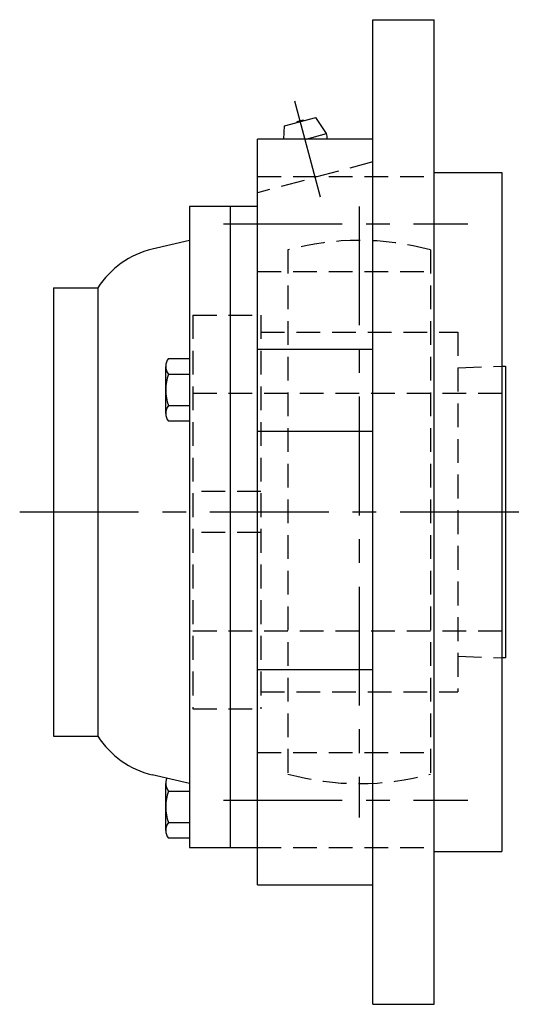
# Model space of a CAD drawing. Extents: x -78 to 174, y -78 to 174.
# Tile 9 of 9: x 98 to 174, y -73 to 73. Entities that reach past the tile are written whole.
import ezdxf

# ---------------------------------------------------------------- set-up
doc = ezdxf.new("R2010")
doc.units = 0
doc.header["$LTSCALE"] = 14
doc.linetypes.add('CENTER', pattern=[2, 1.25, -0.25, 0.25, -0.25])
doc.linetypes.add('HIDDEN', pattern=[0.375, 0.25, -0.125])
doc.layers.get('0').update_dxf_attribs({"linetype": 'CONTINUOUS'})
doc.layers.add('CENTER', color=1, linetype='CENTER')
doc.layers.add('HIDDEN', color=3, linetype='HIDDEN')

msp = doc.modelspace()

# ---------------------------------------------------------------- linework, layer by layer
for p, q in [((149.5, 72.5), (158.5, 72.5)), ((149.5, -72.5), (149.5, 72.5)), ((158.5, -72.5), (158.5, 72.5)), ((136.48, 56.87), (141.12, 58.11)), ((142.69, 55.73), (141.12, 58.11)), ((136.37, 54.93), (136.48, 56.87)), ((139.67, 54.93), (142.69, 55.73)), ((132.5, -54.93), (132.5, 54.93)), ((149.5, 54.93), (132.5, 54.93)), ((158.5, 50), (168.5, 50)), ((168.5, 50), (168.5, -50)), ((122.5, 45), (122.5, -49.42)), ((132.5, 45), (122.5, 45)), ((128.5, 45), (128.5, -49.42)), ((122.5, 40), (117.01, 38.7)), ((102.5, 33), (109.01, 33)), ((102.5, 33), (102.5, -33)), ((109.01, 33), (109.01, -33)), ((132.5, 23.99), (149.5, 23.99)), ((119.42, 22.6), (122.5, 22.6)), ((119, 14.52), (119, 21.45)), ((168.5, 21.48), (169, 21.5)), ((169, 21.5), (169, -21.5)), ((119.42, 20.3), (122.5, 20.3)), ((119.42, 15.68), (122.5, 15.68)), ((122.5, 13.37), (119.42, 13.37)), ((132.5, 11.92), (149.5, 11.92)), ((169, -21.5), (168.5, -21.48)), ((132.5, -23.2), (149.5, -23.2)), ((102.5, -33), (109.01, -33)), ((122.5, -40), (117.01, -38.7)), ((119, -46.89), (119, -39.96)), ((119.42, -41.11), (122.5, -41.11)), ((119.42, -45.73), (122.5, -45.73)), ((122.5, -48.04), (119.42, -48.04)), ((122.5, -49.42), (132.5, -49.42)), ((158.5, -50), (168.5, -50)), ((132.5, -54.93), (149.5, -54.93)), ((149.5, -72.5), (158.5, -72.5))]:
    msp.add_line(p, q)
for centre, radius, start, end in [((139.19, 56.05), 1.59, 84.555, 125.445), ((139.5, 54.88), 3.3, 0.8068, 15), ((120, 26.05), 13, 103.297, 147.6876), ((120.81, 21.45), 1.81, 140.463, 219.537), ((125.63, 17.99), 6.63, 159.6253, 200.3747), ((120.81, 14.52), 1.81, 140.463, 219.537), ((120, -26.05), 13, 212.3124, 256.703), ((120.81, -39.96), 1.81, 155.6696, 219.537), ((125.63, -43.42), 6.63, 159.6253, 200.3747), ((120.81, -46.89), 1.81, 140.463, 219.537)]:
    msp.add_arc(centre, radius, start, end)
at = {"layer": 'CENTER'}
for p, q in [((141.78, 46.38), (138, 60.48)), ((147.5, 45), (147.5, -45)), ((127.5, 42.43), (163.5, 42.43)), ((97.5, 0), (174, 0)), ((127.5, -42.43), (163.5, -42.43))]:
    msp.add_line(p, q, dxfattribs=at)
at = {"layer": 'HIDDEN'}
for p, q in [((149.5, 51.56), (132.5, 47)), ((132.5, 49.43), (158.5, 49.43)), ((137, 38.6), (137, -38.6)), ((158, 38.6), (158, -38.6)), ((132.5, 35.43), (158.5, 35.43)), ((123, 29), (123, -29)), ((123, 29), (133, 29)), ((133, 29), (133, -29)), ((133, 26.5), (162, 26.5)), ((162, 26.5), (162, -26.5)), ((162.01, 21.21), (169, 21.5)), ((169, 21.5), (169, -21.5)), ((123, 17.5), (169, 17.5)), ((133, 3), (123, 3)), ((133, -3), (123, -3)), ((123, -17.5), (169, -17.5)), ((162.01, -21.21), (169, -21.5)), ((133, -26.5), (162, -26.5)), ((123, -29), (133, -29)), ((132.5, -35.43), (158.5, -35.43)), ((132.5, -49.43), (158.5, -49.43))]:
    msp.add_line(p, q, dxfattribs=at)
for start, end in [(74.7815, 105.2185), (254.7815, 285.2185)]:
    msp.add_arc((147.5, 0), 40, start, end, dxfattribs=at)

doc.saveas('drawing.dxf')
